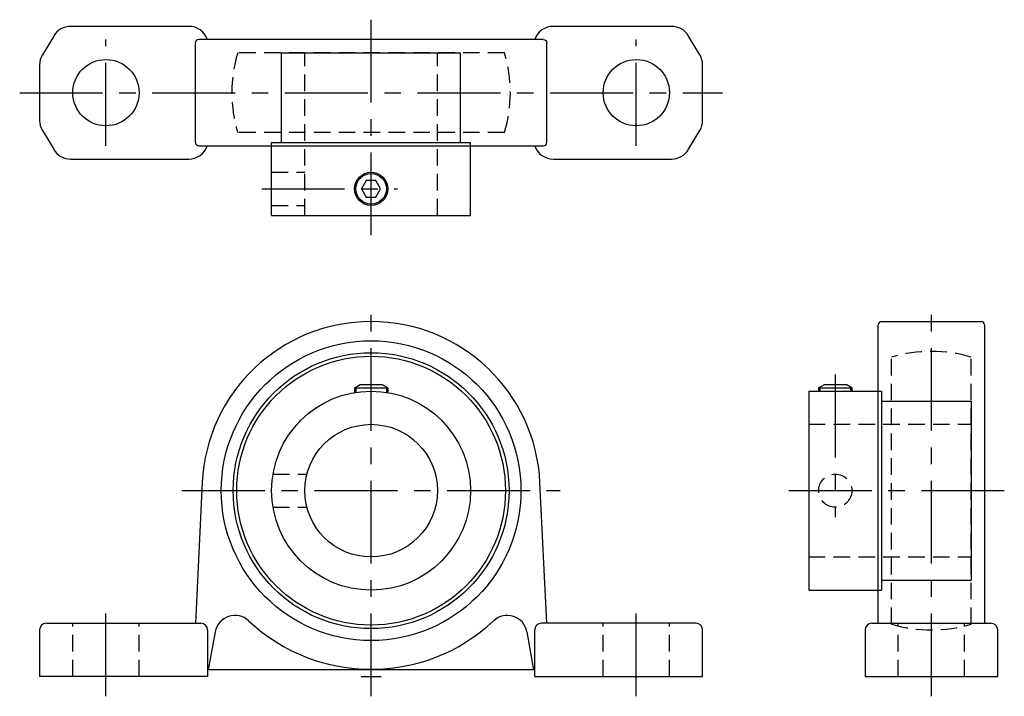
# Model space of a CAD drawing. Extents: x -53 to 96, y -3 to 99.
import ezdxf

# ---------------------------------------------------------------- set-up
doc = ezdxf.new("R2010")
doc.units = 0
doc.header["$LTSCALE"] = 10
doc.header["$MEASUREMENT"] = 0
doc.linetypes.add('CENTER', pattern=[2, 1.25, -0.25, 0.25, -0.25])
doc.linetypes.add('HIDDEN', pattern=[0.375, 0.25, -0.125])
doc.layers.get('0').update_dxf_attribs({"linetype": 'CONTINUOUS'})
doc.layers.add('CENTER', color=1, linetype='CENTER')
doc.layers.add('HIDDEN', color=3, linetype='HIDDEN')

msp = doc.modelspace()

# ---------------------------------------------------------------- linework, layer by layer
for p, q in [((-47.87, 96.54), (-49.57, 93.71)), ((-27.5, 98), (-45.3, 98)), ((45.3, 98), (27.5, 98)), ((49.57, 93.71), (47.87, 96.54)), ((-26.5, 80.5), (-26.5, 95.5)), ((26, 96), (-26, 96)), ((26.5, 80.5), (26.5, 95.5)), ((-13.5, 80.5), (-13.5, 94)), ((-13.5, 94), (13.5, 94)), ((13.5, 80.5), (13.5, 94)), ((-50, 92.17), (-50, 83.83)), ((50, 83.83), (50, 92.17)), ((-49.57, 82.29), (-47.87, 79.46)), ((47.87, 79.46), (49.57, 82.29)), ((-15, 69.5), (-15, 80.5)), ((-15, 80.5), (15, 80.5)), ((15, 69.5), (15, 80.5)), ((-26, 80), (26, 80)), ((-45.3, 78), (-27.5, 78)), ((27.5, 78), (45.3, 78)), ((-15, 69.5), (15, 69.5)), ((77, 53.5), (92, 53.5)), ((76.5, 8), (76.5, 53)), ((92.5, 53), (92.5, 8)), ((-2.5, 43.5), (-1.63, 44)), ((-2.5, 43.5), (2.5, 43.5)), ((-2.5, 43.5), (-2.5, 42.79)), ((-2.3, 43.62), (-2.3, 42.82)), ((-1.63, 44), (1.63, 44)), ((2.5, 43.5), (1.63, 44)), ((2.3, 43.62), (2.3, 42.82)), ((2.5, 43.5), (2.5, 42.79)), ((67.5, 43.5), (68.37, 44)), ((67.5, 43.5), (67.5, 43)), ((67.5, 43.5), (72.5, 43.5)), ((67.7, 43.62), (67.7, 43)), ((68.37, 44), (71.63, 44)), ((72.5, 43.5), (71.63, 44)), ((72.3, 43.62), (72.3, 43)), ((72.5, 43.5), (72.5, 43)), ((66, 43), (77, 43)), ((66, 43), (66, 13)), ((77, 43), (77, 13)), ((77, 41.5), (90.5, 41.5)), ((90.5, 41.5), (90.5, 14.5)), ((-25.47, 29.24), (-26.5, 8)), ((26.5, 8), (25.47, 29.24)), ((77, 14.5), (90.5, 14.5)), ((66, 13), (77, 13)), ((-49, 8), (-25.67, 8)), ((49, 8), (25.67, 8)), ((75.5, 8), (93.5, 8)), ((-50, 7), (-50, 0)), ((-24.67, 7), (-24.67, 0)), ((-24.5, 1), (-23.49, 6.72)), ((23.49, 6.72), (24.5, 1)), ((24.67, 0), (24.67, 7)), ((50, 0), (50, 7)), ((74.5, 7), (74.5, 0)), ((94.5, 0), (94.5, 7)), ((-24.67, 0), (-50, 0)), ((24.67, 1), (-24.67, 1)), ((24.67, 0), (50, 0)), ((74.5, 0), (94.5, 0))]:
    msp.add_line(p, q)
msp.add_lwpolyline([(-0.72, 74.75), (-1.44, 73.5), (-0.72, 72.25), (0.72, 72.25), (1.44, 73.5), (0.72, 74.75)], close=True)
for centre, radius in [((-40, 88), 5), ((40, 88), 5), ((0, 73.5), 2.5), ((0, 73.5), 2.3), ((0, 28), 22.6), ((0, 28), 20.8), ((0, 28), 20.27), ((0, 28), 15), ((0, 28), 10)]:
    msp.add_circle(centre, radius)
for centre, radius, start, end in [((-45.3, 95), 3, 90, 149.0362), ((-27.5, 95), 3, 19.4712, 90), ((27.5, 95), 3, 90, 160.5288), ((45.3, 95), 3, 30.9638, 90), ((-47, 92.17), 3, 149.0362, 180), ((47, 92.17), 3, 0, 30.9638), ((-47, 83.83), 3, 180, 210.9638), ((47, 83.83), 3, 329.0362, 0), ((-45.3, 81), 3, 210.9638, 270), ((-27.5, 81), 3, 270, 340.5288), ((27.5, 81), 3, 199.4712, 270), ((45.3, 81), 3, 270, 329.0362), ((0, 28), 25.5, 2.7767, 177.2233), ((77, 53), 0.5, 90, 180), ((92, 53), 0.5, 0, 90), ((-20.54, 6.2), 3, 46.7989, 170), ((20.54, 6.2), 3, 10, 133.2011), ((-49, 7), 1, 90, 180), ((-25.67, 7), 1, 0, 90), ((0, 28.07), 27, 226.7989, 313.2011), ((25.67, 7), 1, 90, 180), ((49, 7), 1, 0, 90), ((75.5, 7), 1, 90, 180), ((93.5, 7), 1, 0, 90)]:
    msp.add_arc(centre, radius, start, end)
for centre, major_axis, start_param, end_param in [((-26, 95.5), (-0.501, 0), 4.712389, 6.283185), ((-26, 80.5), (-0.501, 0), 0, 1.570796), ((26, 80.5), (0.501, 0), 4.712389, 6.283185)]:
    msp.add_ellipse(centre, major_axis=major_axis, ratio=0.998826, start_param=start_param, end_param=end_param)
at = {"extrusion": (0, 0, -1)}
msp.add_ellipse((26, 95.5), major_axis=(0.501, 0), ratio=0.998826, start_param=4.712389, end_param=6.283185, dxfattribs=at)
at = {"layer": 'CENTER'}
for p, q in [((0, 97.24), (0, 99)), ((0, 66.5), (0, 99)), ((-40, 80), (-40, 96)), ((40, 80), (40, 96)), ((-53, 88), (53, 88)), ((-16.5, 73.5), (4, 73.5)), ((0, -3), (0, 56.5)), ((84.5, -3), (84.5, 56.5)), ((70, 45.5), (70, 24)), ((-28.53, 28), (28.53, 28)), ((63, 28), (95.5, 28)), ((-40, -3), (-40, 11)), ((40, -3), (40, 11)), ((-1.5, 0), (1.5, 0))]:
    msp.add_line(p, q, dxfattribs=at)
at = {"layer": 'HIDDEN'}
for p, q in [((20.12, 94), (-20.12, 94)), ((-10, 69.5), (-10, 94)), ((10, 69.5), (10, 94)), ((20.12, 82), (-20.12, 82)), ((-15, 76), (-10, 76)), ((-15, 71), (-10, 71)), ((78.5, 7.88), (78.5, 48.12)), ((90.5, 7.88), (90.5, 48.12)), ((66, 38), (90.5, 38)), ((-14.79, 30.5), (-9.68, 30.5)), ((-14.79, 25.5), (-9.68, 25.5)), ((66, 18), (90.5, 18)), ((-45, 0), (-45, 8)), ((-35, 0), (-35, 8)), ((35, 0), (35, 8)), ((45, 0), (45, 8)), ((79.5, 0), (79.5, 8)), ((89.5, 0), (89.5, 8))]:
    msp.add_line(p, q, dxfattribs=at)
msp.add_circle((70, 28), 2.5, dxfattribs=at)
for centre, start, end in [((0, 88), 163.3985, 196.6015), ((0, 88), 343.3985, 16.6015), ((84.5, 28), 73.3985, 106.6015), ((84.5, 28), 253.3985, 286.6015)]:
    msp.add_arc(centre, 21, start, end, dxfattribs=at)

doc.saveas('drawing.dxf')
